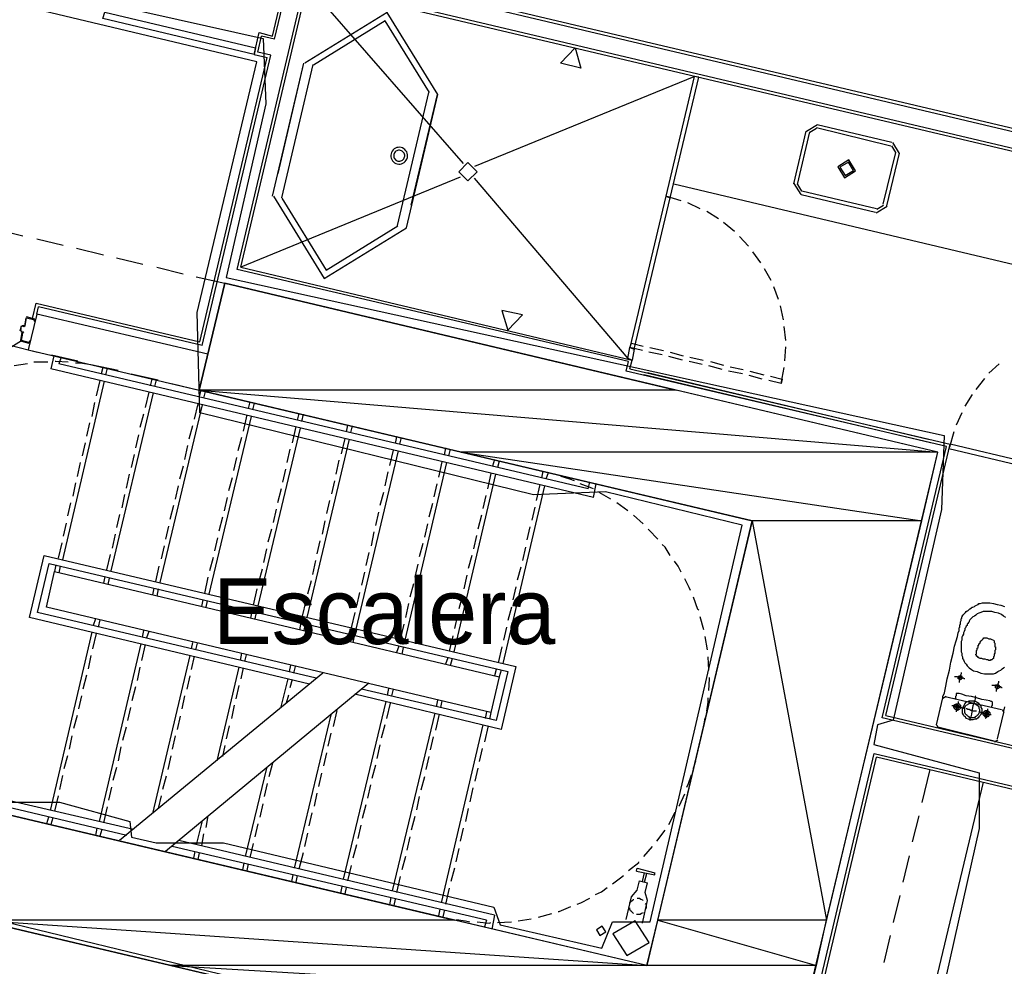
# Model space of a CAD drawing. Header units: feet. Extents: x -79 to 198, y -22 to 181.
# Tile 91 of 256: x 82 to 100, y 47 to 64. Entities that reach past the tile are written whole.
import ezdxf
from ezdxf.enums import TextEntityAlignment as Align

# ---------------------------------------------------------------- set-up
doc = ezdxf.new("R2010")
doc.units = ezdxf.units.FT
for name, color, linetype in [('A-AREA-COMUN', 252, 'CONTINUOUS'), ('A-AREA-UNIDAD', 30, 'CONTINUOUS'), ('A-LINEA', 7, 'CONTINUOUS'), ('A-LINEA-FINA', 9, 'CONTINUOUS'), ('A-MURO-CONCRETO', 8, 'CONTINUOUS'), ('A-NOMBRE-ESPACIO', 2, 'CONTINUOUS')]:
    doc.layers.add(name, color=color, linetype=linetype)

msp = doc.modelspace()

# ---------------------------------------------------------------- linework, layer by layer
at = {"layer": 'A-AREA-COMUN'}
msp.add_lwpolyline([(81.728, 50.08), (82.88, 50.08), (84.16, 49.7244), (84.192, 49.44), (84.64, 49.3333), (85.872, 49.3333), (90.8, 48.16), (90.912, 47.84), (92.768, 47.4133), (92.96, 47.8933), (93.648, 47.8933), (95.328, 55.1289), (92.832, 55.7333), (91.52, 55.68), (85.44, 57.1733), (85.392, 59.0044), (86.48, 63.5733), (75.968, 66.08)], dxfattribs=at)
at = {"layer": 'A-AREA-UNIDAD'}
for points in [[(76.608, 66.24), (86.592, 64), (86.64, 62.8089), (85.92, 59.6444), (99.008, 56.7644), (98.96, 55.4133), (98.08, 51.5733), (97.792, 51.4844), (97.728, 51.1289), (99.648, 50.6133), (99.648, 49.6), (98.368, 43.8756), (105.232, 42.2756), (105.712, 44.2489), (106.912, 44.2844), (118.752, 41.44)], [(119.008, 38.0089), (105.632, 41.1556), (105.36, 41.3689), (105.52, 41.9556), (104.56, 41.9556), (97.952, 43.5556), (97.952, 44.0356), (97.792, 43.2356), (97.568, 43.0756), (90.272, 44.8), (90, 45.0133), (90.16, 45.8844), (81.44, 48), (80.88, 48), (79.84, 43.8044), (78.8, 43.8044), (75.552, 44.5689), (75.44, 44.9244), (74.528, 41.2089), (73.312, 41.2444), (67.872, 42.56), (67.808, 42.24), (65.792, 41.0844), (64.832, 41.0844)]]:
    msp.add_lwpolyline(points, dxfattribs=at)
at = {"layer": 'A-LINEA'}
for p, q in [((86.8, 63.9911), (87.64, 67.4978)), ((86.12, 59.7911), (87.36, 65.0444)), ((104.3333, 61.0311), (87.36, 65.0444)), ((110.2667, 59.9911), (89.12, 64.9911)), ((86.1867, 59.8311), (87.4, 64.9778)), ((87.4, 64.9778), (90.24, 61.7244)), ((104.2667, 60.9911), (87.4, 64.9778)), ((110.2, 59.9511), (89.0533, 64.9511)), ((86.4267, 63.7111), (86.52, 64.1111)), ((86.4933, 63.7511), (86.56, 64.0444)), ((86.8, 63.9911), (86.56, 64.0444)), ((86.7333, 63.6978), (86.4933, 63.7511)), ((85.44, 58.4711), (86.6667, 63.6578)), ((85.48, 58.4044), (86.7333, 63.6978)), ((86.4267, 63.7111), (86.6667, 63.6578)), ((86.76, 61.1244), (87.3333, 63.5511)), ((86.8667, 61.5378), (87.3333, 63.5511)), ((86.9333, 61.0978), (87.5067, 63.5244)), ((90.4533, 61.6711), (94.4533, 63.3111)), ((89.04, 60.5911), (89.6133, 63.0178)), ((96.2667, 61.3511), (96.4933, 62.3111)), ((96.3333, 61.3378), (96.56, 62.2978)), ((96.6984, 62.4266), (96.4978, 62.3028)), ((96.683, 62.3618), (96.5627, 62.2875)), ((96.68, 62.3778), (98.04, 62.0444)), ((96.6933, 62.4311), (98.0533, 62.1111)), ((88.9453, 61.9488), (88.9326, 61.9253)), ((88.9619, 61.9698), (88.9453, 61.9488)), ((88.9819, 61.9875), (88.9619, 61.9698)), ((89.0046, 62.0015), (88.9819, 61.9875)), ((89.0137, 61.9447), (89.0007, 61.9331)), ((89.0295, 62.0114), (89.0046, 62.0015)), ((89.0285, 61.9538), (89.0137, 61.9447)), ((89.0447, 61.9603), (89.0285, 61.9538)), ((89.0557, 62.0168), (89.0295, 62.0114)), ((89.0618, 61.9638), (89.0447, 61.9603)), ((89.0824, 62.0175), (89.0557, 62.0168)), ((89.0792, 61.9643), (89.0618, 61.9638)), ((89.0965, 61.9617), (89.0792, 61.9643)), ((89.1088, 62.0136), (89.0824, 62.0175)), ((89.113, 61.9562), (89.0965, 61.9617)), ((89.1342, 62.0052), (89.1088, 62.0136)), ((89.1284, 61.9479), (89.113, 61.9562)), ((89.142, 61.9371), (89.1284, 61.9479)), ((89.1577, 61.9925), (89.1342, 62.0052)), ((89.1536, 61.9241), (89.142, 61.9371)), ((89.1786, 61.9759), (89.1577, 61.9925)), ((89.1964, 61.9559), (89.1786, 61.9759)), ((89.2104, 61.9331), (89.1964, 61.9559)), ((98.1306, 61.9214), (98.0564, 62.0418)), ((98.1955, 61.9061), (98.0717, 62.1066)), ((88.9242, 61.8999), (88.9203, 61.8735)), ((88.9203, 61.8735), (88.921, 61.8468)), ((88.921, 61.8468), (88.9264, 61.8206)), ((88.9326, 61.9253), (88.9242, 61.8999)), ((88.9264, 61.8206), (88.9363, 61.7957)), ((88.9363, 61.7957), (88.9503, 61.773)), ((88.9503, 61.773), (88.968, 61.753)), ((88.976, 61.8876), (88.9735, 61.8703)), ((88.9735, 61.8703), (88.974, 61.8529)), ((88.974, 61.8529), (88.9775, 61.8358)), ((88.9815, 61.9041), (88.976, 61.8876)), ((88.9775, 61.8358), (88.9839, 61.8196)), ((88.9898, 61.9195), (88.9815, 61.9041)), ((88.9839, 61.8196), (88.9931, 61.8048)), ((89.0007, 61.9331), (88.9898, 61.9195)), ((88.9931, 61.8048), (89.0047, 61.7918)), ((89.0047, 61.7918), (89.0183, 61.7809)), ((89.0183, 61.7809), (89.0336, 61.7727)), ((89.0336, 61.7727), (89.0502, 61.7672)), ((89.0502, 61.7672), (89.0674, 61.7646)), ((89.0674, 61.7646), (89.0849, 61.7651)), ((89.0849, 61.7651), (89.1019, 61.7686)), ((89.1019, 61.7686), (89.1181, 61.775)), ((89.1181, 61.775), (89.133, 61.7842)), ((89.133, 61.7842), (89.146, 61.7958)), ((89.146, 61.7958), (89.1568, 61.8094)), ((89.1627, 61.9093), (89.1536, 61.9241)), ((89.1568, 61.8094), (89.1651, 61.8248)), ((89.1692, 61.893), (89.1627, 61.9093)), ((89.1648, 61.7414), (89.1848, 61.7591)), ((89.1651, 61.8248), (89.1706, 61.8413)), ((89.1727, 61.876), (89.1692, 61.893)), ((89.1706, 61.8413), (89.1732, 61.8585)), ((89.1732, 61.8585), (89.1727, 61.876)), ((89.1848, 61.7591), (89.2014, 61.7801)), ((89.2014, 61.7801), (89.2141, 61.8036)), ((89.2203, 61.9083), (89.2104, 61.9331)), ((89.2141, 61.8036), (89.2225, 61.829)), ((89.2256, 61.8821), (89.2203, 61.9083)), ((89.2225, 61.829), (89.2264, 61.8554)), ((89.2264, 61.8554), (89.2256, 61.8821)), ((98.12, 61.9244), (97.8933, 60.9778)), ((98.1867, 61.9111), (97.96, 60.9511)), ((88.968, 61.753), (88.989, 61.7364)), ((88.989, 61.7364), (89.0125, 61.7237)), ((89.0125, 61.7237), (89.0378, 61.7153)), ((89.0378, 61.7153), (89.0643, 61.7114)), ((89.0643, 61.7114), (89.091, 61.7121)), ((89.091, 61.7121), (89.1172, 61.7175)), ((89.1172, 61.7175), (89.142, 61.7274)), ((89.142, 61.7274), (89.1648, 61.7414)), ((90.1867, 61.4711), (86.1867, 59.8311)), ((90.44, 61.4578), (93.24, 58.1644)), ((94.08, 61.3511), (103.8133, 59.0444)), ((96.2711, 61.3561), (96.395, 61.1556)), ((96.336, 61.3408), (96.4103, 61.2205)), ((94.2133, 61.0444), (93.9333, 61.1244)), ((93.9867, 61.1511), (93.9867, 61.1511)), ((93.9867, 61.1511), (93.9867, 61.1511)), ((97.76, 60.8311), (96.4, 61.1511)), ((97.7733, 60.8978), (96.4133, 61.2178)), ((94.56, 60.8978), (94.3333, 61.0044)), ((97.7683, 60.8223), (97.9689, 60.9461)), ((97.7836, 60.8871), (97.904, 60.9614)), ((94.8933, 60.7111), (94.68, 60.8444)), ((81.7333, 60.5244), (82.2133, 60.4044)), ((95.1867, 60.4844), (94.9867, 60.6444)), ((82.4667, 60.3511), (82.9467, 60.2311)), ((95.44, 60.2178), (95.28, 60.3911)), ((83.1867, 60.1778), (83.68, 60.0578)), ((83.92, 60.0044), (84.4, 59.8844)), ((95.6667, 59.9111), (95.52, 60.1111)), ((84.6533, 59.8311), (85.1333, 59.7111)), ((93.2533, 58.1111), (86.12, 59.7911)), ((86.1867, 59.8311), (93.32, 58.1378)), ((95.8533, 59.5911), (95.7333, 59.8044)), ((85.3733, 59.6578), (85.8933, 59.5378)), ((95.9867, 59.2444), (95.9067, 59.4711)), ((82.3867, 58.8978), (82.4533, 59.1778)), ((82.4533, 59.1778), (85.44, 58.4711)), ((82.4667, 58.9778), (82.4933, 59.1111)), ((85.48, 58.4044), (82.4933, 59.1111)), ((96.08, 58.8711), (96.0267, 59.1244)), ((82.2667, 58.9111), (82.24, 58.7644)), ((82.4267, 58.8844), (82.28, 58.9244)), ((82.28, 58.9111), (82.28, 58.9111)), ((82.2267, 58.7644), (82.2, 58.7644)), ((82.2267, 58.7778), (82.2267, 58.7778)), ((82.2287, 58.7516), (82.2528, 58.7665)), ((82.4267, 58.8711), (82.4267, 58.8711)), ((96.12, 58.4978), (96.0933, 58.7511)), ((82.1733, 58.6711), (82.1733, 58.6711)), ((82.1733, 58.6578), (82.2, 58.6578)), ((82.2261, 58.6332), (82.2113, 58.6572)), ((78.5709, 56.2715), (82.1859, 58.4922)), ((82, 58.4044), (82.48, 58.2844)), ((82.1867, 58.4978), (82.1867, 58.4978)), ((82.1867, 58.4844), (82.32, 58.4444)), ((82.32, 58.4578), (82.32, 58.4578)), ((93.3333, 58.3911), (93.3333, 58.3911)), ((93.64, 58.3644), (93.8933, 58.3111)), ((96.1067, 58.1244), (96.12, 58.3778)), ((82.7733, 58.2178), (82.72, 57.9778)), ((82.7333, 58.2311), (83.2133, 58.1244)), ((82.9067, 58.1911), (82.8667, 58.0711)), ((93.32, 58.3111), (93.32, 58.3111)), ((93.32, 58.3111), (93.32, 58.3111)), ((93.8667, 58.2311), (93.6267, 58.2844)), ((94.24, 58.1378), (93.9867, 58.2044)), ((94.0133, 58.2844), (94.2533, 58.2178)), ((94.3733, 58.1911), (94.6133, 58.1378)), ((82.2933, 58.0711), (82.0533, 58.0311)), ((82.6667, 58.0978), (82.4133, 58.0978)), ((92.52, 55.7911), (82.8667, 58.0711)), ((83.4533, 58.0578), (83.9467, 57.9511)), ((83.6667, 58.0044), (83.5333, 58.0311)), ((83.6667, 58.0044), (83.64, 57.8844)), ((83.7467, 57.9911), (83.72, 57.8711)), ((93.2133, 57.9378), (93.2533, 58.1111)), ((93.28, 57.9778), (93.32, 58.1378)), ((94.6, 58.0578), (94.36, 58.1111)), ((94.96, 57.9644), (94.72, 58.0311)), ((94.7467, 58.1111), (94.9867, 58.0444)), ((95.1067, 58.0178), (95.3467, 57.9644)), ((100.0133, 58.0711), (99.8267, 57.8978)), ((100.0133, 58.0711), (99.8267, 57.8978)), ((92.6133, 55.6311), (82.72, 57.9778)), ((84.1867, 57.8844), (84.68, 57.7778)), ((99.0533, 56.5644), (93.2133, 57.9378)), ((93.28, 57.9778), (99.12, 56.6044)), ((98.76, 56.6311), (93.5333, 57.8711)), ((93.6, 57.9111), (98.72, 56.6978)), ((95.3333, 57.8844), (95.08, 57.9378)), ((95.6933, 57.7911), (95.4533, 57.8578)), ((95.4667, 57.9378), (95.72, 57.8711)), ((83.6933, 57.7511), (82.9333, 54.4978)), ((83.6133, 57.7644), (83.5467, 57.4844)), ((84.56, 57.7911), (84.5333, 57.6711)), ((84.64, 57.7778), (84.6133, 57.6578)), ((84.92, 57.7111), (85.4267, 57.5911)), ((96.04, 57.7111), (95.8133, 57.7644)), ((99.7467, 57.8044), (99.5867, 57.6044)), ((99.7467, 57.8044), (99.5867, 57.6044)), ((84.5867, 57.5378), (83.8133, 54.2978)), ((84.5067, 57.5511), (84.44, 57.2711)), ((85.4533, 57.5911), (85.4267, 57.4711)), ((85.5333, 57.5644), (85.5067, 57.4444)), ((99.52, 57.5111), (99.3867, 57.2978)), ((99.52, 57.5111), (99.3867, 57.2978)), ((83.52, 57.3644), (83.4667, 57.1111)), ((85.48, 57.3244), (84.7067, 54.0844)), ((85.4, 57.3378), (85.3333, 57.0578)), ((86.3467, 57.3778), (86.32, 57.2578)), ((86.4267, 57.3511), (86.4, 57.2311)), ((84.4133, 57.1511), (84.3467, 56.9111)), ((86.3733, 57.1111), (85.6, 53.8711)), ((86.2933, 57.1378), (86.2267, 56.8444)), ((87.24, 57.1644), (87.2133, 57.0444)), ((87.32, 57.1511), (87.2933, 57.0178)), ((99.3333, 57.1778), (99.2267, 56.9511)), ((99.3333, 57.1778), (99.2267, 56.9511)), ((83.4267, 56.9911), (83.3733, 56.7511)), ((85.3067, 56.9378), (85.24, 56.6978)), ((87.1867, 56.9244), (87.12, 56.6311)), ((88.1333, 56.9511), (88.1067, 56.8311)), ((88.2133, 56.9378), (88.1867, 56.8178)), ((84.32, 56.7778), (84.2667, 56.5378)), ((87.2667, 56.8978), (86.4933, 53.6578)), ((89.0267, 56.7378), (89, 56.6178)), ((99.1867, 56.8311), (99.1067, 56.5511)), ((99.1867, 56.8311), (99.1067, 56.5511)), ((83.3467, 56.6311), (83.2933, 56.3911)), ((85.2133, 56.5778), (85.16, 56.3244)), ((86.2, 56.7244), (86.1333, 56.4844)), ((88.16, 56.6978), (87.3867, 53.4444)), ((88.08, 56.7111), (88.0133, 56.4311)), ((89.1067, 56.7244), (89.08, 56.6044)), ((97.88, 51.6178), (99.0533, 56.5644)), ((97.9467, 51.6578), (99.12, 56.6044)), ((84.24, 56.4178), (84.1867, 56.1778)), ((87.08, 56.5111), (87.0267, 56.2711)), ((89.0533, 56.4844), (88.28, 53.2311)), ((88.96, 56.4978), (88.8933, 56.2178)), ((89.92, 56.5378), (89.8933, 56.4044)), ((90, 56.5111), (89.9733, 56.3911)), ((83.2533, 56.2711), (83.2, 56.0178)), ((85.1333, 56.2044), (85.0667, 55.9644)), ((86.1067, 56.3644), (86.0533, 56.1244)), ((87.9733, 56.3111), (87.92, 56.0578)), ((89.9333, 56.2711), (89.1733, 53.0311)), ((89.8533, 56.2844), (89.7867, 56.0044)), ((90.8133, 56.3244), (90.7733, 56.2044)), ((90.8933, 56.2978), (90.8667, 56.1778)), ((84.1467, 56.0578), (84.0933, 55.8044)), ((87, 56.1511), (86.9467, 55.9111)), ((88.8667, 56.0978), (88.8133, 55.8444)), ((90.8267, 56.0578), (90.0667, 52.8178)), ((90.7467, 56.0711), (90.68, 55.7911)), ((91.6933, 56.1111), (91.6667, 55.9911)), ((91.7867, 56.0844), (91.7467, 55.9644)), ((91.9067, 56.0578), (91.7867, 56.0844)), ((83.1733, 55.8978), (83.12, 55.6578)), ((85.04, 55.8444), (84.9867, 55.6044)), ((86.0267, 55.9911), (85.96, 55.7511)), ((87.8933, 55.9378), (87.84, 55.6978)), ((89.76, 55.8844), (89.7067, 55.6444)), ((91.72, 55.8444), (90.96, 52.6044)), ((91.64, 55.8711), (91.5733, 55.5778)), ((92.52, 55.7911), (92.5467, 55.9111)), ((92.6133, 55.6311), (92.6667, 55.8844)), ((84.0667, 55.6844), (84.0133, 55.4444)), ((86.92, 55.7911), (86.8533, 55.5378)), ((88.7867, 55.7244), (88.72, 55.4844)), ((90.6533, 55.6711), (90.6, 55.4311)), ((92.9333, 55.6044), (92.72, 55.7244)), ((83.08, 55.5378), (83.0267, 55.2978)), ((84.96, 55.4844), (84.8933, 55.2311)), ((85.9333, 55.6311), (85.88, 55.3911)), ((87.8, 55.5778), (87.7467, 55.3378)), ((89.68, 55.5244), (89.6133, 55.2711)), ((93.24, 55.3911), (93.04, 55.5378)), ((83.9733, 55.3244), (83.92, 55.0844)), ((86.8267, 55.4178), (86.7733, 55.1778)), ((88.6933, 55.3644), (88.64, 55.1244)), ((90.5733, 55.3111), (90.5067, 55.0578)), ((91.5467, 55.4578), (91.4933, 55.2178)), ((93.52, 55.1511), (93.3467, 55.3111)), ((83, 55.1644), (82.9467, 54.9244)), ((85.8533, 55.2711), (85.7867, 55.0178)), ((87.72, 55.2044), (87.6667, 54.9644)), ((89.5867, 55.1511), (89.5333, 54.9111)), ((83.8933, 54.9644), (83.84, 54.7111)), ((84.8667, 55.1111), (84.8133, 54.8711)), ((86.7467, 55.0578), (86.68, 54.8178)), ((88.6133, 55.0044), (88.56, 54.7511)), ((90.48, 54.9378), (90.4267, 54.6978)), ((91.4533, 55.0978), (91.4, 54.8578)), ((82.92, 54.8044), (82.8533, 54.5244)), ((85.76, 54.8978), (85.7067, 54.6578)), ((87.6267, 54.8444), (87.5733, 54.6044)), ((89.5067, 54.7911), (89.44, 54.5511)), ((83.8, 54.5911), (83.7333, 54.3111)), ((84.7867, 54.7511), (84.7333, 54.5111)), ((86.6533, 54.6978), (86.6, 54.4444)), ((88.52, 54.6311), (88.4667, 54.3911)), ((90.4, 54.5778), (90.3333, 54.3378)), ((91.3733, 54.7244), (91.32, 54.4844)), ((82.8133, 54.4044), (82.7867, 54.2844)), ((85.68, 54.5378), (85.6133, 54.2978)), ((87.5467, 54.4844), (87.4933, 54.2311)), ((89.4133, 54.4178), (89.36, 54.1778)), ((82.8933, 54.3778), (82.8667, 54.2578)), ((84.6933, 54.3778), (84.6267, 54.0978)), ((86.5733, 54.3244), (86.5067, 54.0844)), ((88.44, 54.2711), (88.3867, 54.0311)), ((90.3067, 54.2178), (90.2533, 53.9644)), ((91.2933, 54.3644), (91.2267, 54.1244)), ((83.7067, 54.1911), (83.68, 54.0711)), ((83.7867, 54.1644), (83.76, 54.0444)), ((85.5867, 54.1778), (85.52, 53.8844)), ((87.4667, 54.1111), (87.4, 53.8711)), ((89.3333, 54.0578), (89.2667, 53.8178)), ((84.6, 53.9778), (84.5733, 53.8578)), ((84.68, 53.9644), (84.6533, 53.8311)), ((86.48, 53.9644), (86.4133, 53.6711)), ((88.3467, 53.8978), (88.2933, 53.6578)), ((91.2, 54.0044), (91.1467, 53.7644)), ((85.4933, 53.7644), (85.4667, 53.6444)), ((85.5733, 53.7511), (85.5467, 53.6311)), ((87.3733, 53.7511), (87.3067, 53.4711)), ((89.24, 53.6978), (89.1867, 53.4444)), ((90.2267, 53.8444), (90.16, 53.6044)), ((86.3867, 53.5511), (86.36, 53.4311)), ((86.4667, 53.5378), (86.44, 53.4178)), ((88.2667, 53.5378), (88.2, 53.2578)), ((91.12, 53.6311), (91.0533, 53.3911)), ((83.5333, 53.4178), (83.4933, 53.2978)), ((83.6133, 53.4044), (83.5867, 53.2711)), ((87.28, 53.3511), (87.2533, 53.2178)), ((87.36, 53.3244), (87.3333, 53.2044)), ((89.16, 53.3244), (89.0933, 53.0444)), ((90.1333, 53.4844), (90.08, 53.2444)), ((94.6267, 53.2178), (94.56, 53.4578)), ((83.4667, 53.1778), (82.7067, 49.9244)), ((83.5467, 53.1511), (83.48, 52.8711)), ((84.4133, 53.2044), (84.3867, 53.0844)), ((84.5067, 53.1911), (84.4667, 53.0711)), ((91.0267, 53.2711), (90.9733, 53.0311)), ((84.36, 52.9644), (83.6, 49.7244)), ((85.3067, 52.9911), (85.28, 52.8711)), ((85.3867, 52.9778), (85.36, 52.8578)), ((88.1733, 53.1378), (88.1467, 53.0178)), ((88.2533, 53.1111), (88.2267, 52.9911)), ((90.0533, 53.1111), (89.9867, 52.8311)), ((94.6933, 52.8578), (94.6533, 53.0978)), ((84.44, 52.9511), (84.3733, 52.6578)), ((86.2, 52.7911), (86.1733, 52.6578)), ((89.0667, 52.9244), (89.0267, 52.8044)), ((89.1467, 52.8978), (89.12, 52.7778)), ((90.9467, 52.9111), (90.88, 52.6178)), ((83.4533, 52.7511), (83.4, 52.5111)), ((85.2533, 52.7511), (84.5733, 49.8711)), ((85.3333, 52.7378), (85.28, 52.4978)), ((86.28, 52.7644), (86.2533, 52.6444)), ((89.96, 52.7111), (89.92, 52.5911)), ((90.04, 52.6978), (90, 52.5644)), ((94.72, 52.4844), (94.7067, 52.7244)), ((87.68, 52.4311), (83.9733, 49.3778)), ((84.3467, 52.5378), (84.2933, 52.2978)), ((86.1467, 52.5378), (85.7467, 50.8311)), ((86.2267, 52.5244), (86.1867, 52.3244)), ((87.0933, 52.5778), (87.0667, 52.4578)), ((87.1733, 52.5511), (87.1467, 52.4311)), ((90.84, 52.4978), (90.8133, 52.3778)), ((90.9333, 52.4844), (90.8933, 52.3644)), ((83.3733, 52.3911), (83.3067, 52.1378)), ((88.52, 52.2444), (84.8133, 49.1778)), ((85.2533, 52.3778), (85.2, 52.1378)), ((87.04, 52.3244), (86.9067, 51.7911)), ((87.12, 52.3111), (87.08, 52.1644)), ((84.2667, 52.1778), (84.2, 51.9244)), ((86.1467, 52.2044), (86.0933, 51.9644)), ((88.88, 52.1511), (88.8533, 52.0311)), ((88.96, 52.1378), (88.9333, 52.0178)), ((83.28, 52.0178), (83.2267, 51.7778)), ((85.16, 52.0178), (85.1067, 51.7778)), ((87.0533, 52.0311), (87.0133, 51.8844)), ((88.8267, 51.9111), (88.0533, 48.6711)), ((88.9067, 51.8844), (88.84, 51.6044)), ((89.7733, 51.9378), (89.7467, 51.8178)), ((89.8533, 51.9244), (89.8267, 51.8044)), ((98.8667, 51.4844), (98.9867, 51.9778)), ((99.0441, 52.0032), (98.9879, 51.9685)), ((99.0267, 52.0044), (100.0533, 51.7644)), ((84.1733, 51.8044), (84.12, 51.5644)), ((86.0667, 51.8444), (86.0133, 51.6044)), ((87.9333, 51.7511), (87.8667, 51.4578)), ((90.6667, 51.7244), (90.64, 51.6044)), ((90.7467, 51.7111), (90.72, 51.5911)), ((100.0933, 51.7111), (99.9733, 51.2311)), ((100.1054, 51.707), (100.0707, 51.7632)), ((83.2, 51.6578), (83.1333, 51.4178)), ((85.08, 51.6444), (85.0267, 51.4044)), ((87.8267, 51.6711), (87.16, 48.8711)), ((89.72, 51.6978), (88.9467, 48.4578)), ((89.8, 51.6844), (89.7333, 51.3911)), ((94.6267, 51.4711), (94.6533, 51.6178)), ((101.88, 50.6711), (97.88, 51.6178)), ((97.9467, 51.6578), (101.84, 50.7378)), ((84.0933, 51.4444), (84.0267, 51.2044)), ((85.9733, 51.4711), (85.92, 51.2311)), ((88.8133, 51.4844), (88.7467, 51.2444)), ((90.6, 51.4844), (89.84, 48.2444)), ((90.6933, 51.4711), (90.6267, 51.1778)), ((98.8679, 51.4885), (98.9026, 51.4324)), ((99.92, 51.1911), (98.8933, 51.4444)), ((83.1067, 51.2844), (83.0533, 51.0444)), ((84.9867, 51.2844), (84.9333, 51.0444)), ((87.8267, 51.3378), (87.7733, 51.0978)), ((89.6933, 51.2711), (89.64, 51.0311)), ((99.9293, 51.179), (99.9854, 51.2137)), ((84, 51.0844), (83.9467, 50.8311)), ((85.8933, 51.1111), (85.8533, 50.9111)), ((88.72, 51.1244), (88.6667, 50.8711)), ((90.5867, 51.0578), (90.5333, 50.8178)), ((83.0267, 50.9244), (82.96, 50.6844)), ((84.9067, 50.9244), (84.8533, 50.6711)), ((87.7467, 50.9778), (87.6933, 50.7378)), ((89.6133, 50.9111), (89.56, 50.6711)), ((94.44, 50.6978), (94.48, 50.8311)), ((96.68, 46.5111), (97.7333, 50.9644)), ((96.7467, 46.5378), (97.7733, 50.8978)), ((97.7333, 50.9644), (102.0267, 49.9511)), ((102.0533, 49.8844), (97.7733, 50.8978)), ((83.92, 50.7111), (83.8533, 50.4711)), ((86.6533, 50.6978), (86.2667, 49.0844)), ((86.76, 50.7911), (86.6933, 50.5378)), ((88.64, 50.7511), (88.5733, 50.5111)), ((90.5067, 50.6978), (90.4533, 50.4578)), ((98.7467, 50.6711), (98.6, 50.0711)), ((82.9333, 50.5644), (82.88, 50.3111)), ((84.8267, 50.5511), (84.76, 50.3111)), ((87.6533, 50.6044), (87.6, 50.3644)), ((89.5333, 50.5378), (89.4667, 50.2978)), ((83.8267, 50.3511), (83.7733, 50.1111)), ((86.6667, 50.4178), (86.6133, 50.1778)), ((88.5467, 50.3911), (88.4933, 50.1511)), ((90.4133, 50.3378), (90.36, 50.0844)), ((99.72, 50.4444), (98.68, 46.0844)), ((84.2267, 49.5778), (81.8133, 50.1378)), ((82.8533, 50.1911), (82.7867, 49.9111)), ((84.7333, 50.1911), (84.68, 49.9644)), ((87.5733, 50.2444), (87.52, 50.0044)), ((89.44, 50.1778), (89.3867, 49.9378)), ((84.1067, 49.4711), (81.9067, 49.9911)), ((83.7467, 49.9911), (83.68, 49.6978)), ((86.5867, 50.0444), (86.5333, 49.8044)), ((88.4667, 50.0311), (88.4, 49.7778)), ((90.3333, 49.9644), (90.28, 49.7244)), ((82.68, 49.8044), (82.64, 49.6844)), ((82.76, 49.7911), (82.72, 49.6711)), ((85.48, 49.7378), (85.3733, 49.2978)), ((85.5867, 49.8311), (85.5467, 49.6178)), ((87.48, 49.8844), (87.4267, 49.6444)), ((89.36, 49.8178), (89.2933, 49.5644)), ((93.9867, 49.6711), (94.1067, 49.8978)), ((98.5467, 49.8311), (98.4267, 49.3511)), ((83.56, 49.6044), (83.5333, 49.4711)), ((83.6533, 49.5778), (83.6133, 49.4578)), ((86.4933, 49.6844), (86.44, 49.4444)), ((88.3733, 49.6578), (88.32, 49.4178)), ((90.24, 49.6044), (90.1867, 49.3644)), ((93.7733, 49.3644), (93.92, 49.5644)), ((90.8133, 48.0178), (85.0533, 49.3778)), ((85.5067, 49.4978), (85.4667, 49.2844)), ((87.4, 49.5111), (87.3467, 49.2711)), ((89.2667, 49.4444), (89.2133, 49.2044)), ((90.6667, 47.9244), (84.9333, 49.2711)), ((86.4133, 49.3244), (86.3467, 49.0711)), ((88.2933, 49.2978), (88.2267, 49.0578)), ((90.16, 49.2311), (90.1067, 48.9911)), ((93.5333, 49.0844), (93.6933, 49.2711)), ((85.3467, 49.1778), (85.32, 49.0578)), ((85.4267, 49.1511), (85.4, 49.0311)), ((87.32, 49.1511), (87.24, 48.8578)), ((89.1867, 49.0844), (89.12, 48.8444)), ((98.3733, 49.0978), (98.2533, 48.6178)), ((86.24, 48.9644), (86.2133, 48.8444)), ((86.32, 48.9511), (86.2933, 48.8311)), ((88.2, 48.9244), (88.1333, 48.6444)), ((90.08, 48.8711), (90.0133, 48.6311)), ((87.1333, 48.7511), (87.1067, 48.6311)), ((87.2133, 48.7378), (87.1867, 48.6178)), ((89.0933, 48.7244), (89.0267, 48.4311)), ((93.5067, 48.6311), (93.5467, 48.7911)), ((93.5467, 48.6178), (93.5867, 48.7778)), ((88.0267, 48.5378), (88, 48.4178)), ((88.1067, 48.5244), (88.08, 48.4044)), ((89.9867, 48.5111), (89.92, 48.2178)), ((93.4533, 48.6444), (93.6, 48.6044)), ((93.56, 48.4311), (93.6, 48.6044)), ((88.92, 48.3378), (88.8933, 48.2044)), ((89, 48.3111), (88.9733, 48.1911)), ((93.2133, 47.9378), (93.3067, 48.3511)), ((98.2, 48.3778), (98.08, 47.8844)), ((89.8133, 48.1244), (89.7867, 48.0044)), ((89.8933, 48.0978), (89.8667, 47.9778)), ((89.8667, 47.9778), (90, 47.9511)), ((90.8133, 48.0178), (90.76, 47.7644)), ((91.24, 47.9111), (91.48, 47.9511)), ((91.6133, 47.9778), (91.8533, 48.0444)), ((90.6667, 47.9244), (90.6267, 47.8044)), ((90.8667, 47.8844), (91.12, 47.8978)), ((98.0267, 47.6444), (97.9067, 47.1511))]:
    msp.add_line(p, q, dxfattribs=at)
for points in [[(86.52, 64.1111), (86.76, 64.0444), (87.5733, 67.4578)], [(86.4267, 63.7111), (83.6667, 64.3644), (83.7067, 64.4844), (86.4533, 63.8311), (86.4267, 63.7111)], [(89.7798, 62.9774), (88.8537, 64.4776), (87.3535, 63.5515)], [(89.6241, 63.0143), (88.8168, 64.3219), (87.5092, 63.5146)], [(94.4533, 63.3111), (93.9333, 61.1244), (94.0133, 61.0978), (94.5333, 63.2978), (94.4533, 63.3111)], [(94.48, 63.2578), (94.48, 63.2578), (94.48, 63.2578)], [(89.2933, 60.9644), (89.7733, 62.9778), (89.2, 60.5511)], [(97.0711, 61.6628), (97.195, 61.4623), (97.3955, 61.5861), (97.2717, 61.7866), (97.0711, 61.6628)], [(90.4933, 61.5711), (90.3267, 61.7378), (90.16, 61.5711), (90.3267, 61.4044), (90.4933, 61.5711)], [(97.1101, 61.6536), (97.2042, 61.5012), (97.3566, 61.5953), (97.2625, 61.7477), (97.1101, 61.6536)], [(86.7802, 61.1248), (87.7063, 59.6246), (89.2065, 60.5508)], [(86.9359, 61.088), (87.7432, 59.7803), (89.0508, 60.5876)], [(93.36, 58.3378), (94.0133, 61.0978), (93.9333, 61.1244), (93.28, 58.3644), (93.36, 58.3378)], [(93.9733, 61.0711), (93.9733, 61.0711), (93.9733, 61.0711)], [(81.4, 47.9244), (90.2133, 45.8444), (89.9867, 44.8711), (97.7733, 43.0311), (98.4533, 45.9511), (96.5067, 46.4044), (98.8933, 56.4578), (85.8933, 59.5378), (85.4267, 57.5911), (95.5067, 55.2044), (93.5867, 47.0978), (81.8533, 49.8711), (81.4, 47.9244)], [(82.2533, 58.7644), (82.28, 58.9111), (82.4267, 58.8711), (82.4133, 58.8578), (82.4267, 58.8444), (82.4267, 58.8711)], [(85.5867, 58.2444), (82.4667, 58.9778), (82.3067, 58.3244), (85.4267, 57.5911)], [(82.16, 58.6711), (82.1867, 58.7644), (82.1867, 58.7644)], [(82.2, 58.6578), (82.1733, 58.6711), (82.1867, 58.7644), (82.2267, 58.7511)], [(82.1733, 58.4978), (82.2, 58.6444), (82.2, 58.6444)], [(82.3333, 58.4578), (82.3467, 58.4844), (82.3333, 58.4844), (82.32, 58.4578), (82.1867, 58.4978), (82.2133, 58.6311)], [(93.24, 58.1644), (93.28, 58.3644), (93.36, 58.3378), (93.32, 58.1378), (93.24, 58.1644)], [(93.5067, 58.3111), (93.28, 58.3644), (93.3067, 58.4444), (93.52, 58.3911)], [(83.04, 58.0978), (82.8133, 58.1111), (82.8, 58.1111)], [(83.4133, 58.0578), (83.2533, 58.0844), (83.1733, 58.0844)], [(95.84, 57.8444), (96.0533, 57.7911), (96.04, 57.7111), (96.0933, 58.0044)], [(101.88, 55.9511), (99.12, 56.6044), (99.0933, 56.5244), (101.8533, 55.8711), (101.88, 55.9511)], [(101.88, 55.9511), (99.12, 56.6044), (99.0933, 56.5244), (101.8533, 55.8711), (101.88, 55.9511)], [(99.1467, 56.5511), (99.1467, 56.5511), (99.1467, 56.5511)], [(99.1467, 56.5511), (99.1467, 56.5511), (99.1467, 56.5511)], [(92.2667, 55.9378), (92.1867, 55.9644), (92.0267, 56.0178)], [(92.6133, 55.7911), (92.5867, 55.8044), (92.3733, 55.8844)], [(93.7867, 54.8711), (93.6267, 55.0444), (93.6133, 55.0578)], [(94.0133, 54.5778), (93.92, 54.7244), (93.8667, 54.7778)], [(87.44, 52.2311), (82.3333, 53.4444), (82.6, 54.5778), (91.2, 52.5511), (90.9333, 51.4044), (88.2667, 52.0444)], [(87.56, 52.3378), (82.48, 53.5378), (82.6933, 54.4311), (91.0533, 52.4578), (90.84, 51.5644), (88.3867, 52.1378)], [(94.2133, 54.2711), (94.16, 54.3778), (94.0933, 54.4711)], [(90.8933, 52.3644), (90.7467, 51.7111), (82.64, 53.6311), (82.7867, 54.2844), (90.8933, 52.3644)], [(94.3867, 53.9378), (94.36, 53.9911), (94.28, 54.1511)], [(94.5333, 53.5778), (94.52, 53.5911), (94.44, 53.8178)], [(98.9867, 51.9778), (98.9867, 52.0044), (99.0133, 52.0711), (99.04, 52.1911), (99.0667, 52.3244), (99.1067, 52.4844), (99.1333, 52.6311), (99.1733, 52.7911), (99.2, 52.9244), (99.2267, 53.0178), (99.2533, 53.0978), (99.2667, 53.1644), (99.28, 53.2044), (99.28, 53.2311), (99.28, 53.2578), (99.2933, 53.2711), (99.2933, 53.2844), (99.2933, 53.2978), (99.2933, 53.3111), (99.3067, 53.3244), (99.3067, 53.3378), (99.3067, 53.3511), (99.3067, 53.3644), (99.32, 53.3911), (99.32, 53.4044), (99.32, 53.4178), (99.3333, 53.4311), (99.3333, 53.4444), (99.3333, 53.4578), (99.3467, 53.4711), (99.3467, 53.4844), (99.36, 53.4978), (99.3733, 53.5111), (99.3867, 53.5244), (99.4, 53.5378), (99.4133, 53.5511), (99.4267, 53.5644), (99.44, 53.5644), (99.4533, 53.5778), (99.4667, 53.5911), (99.48, 53.6044), (99.5067, 53.6178), (99.52, 53.6311), (99.5333, 53.6311), (99.56, 53.6444), (99.5733, 53.6578), (99.6, 53.6711), (99.6267, 53.6844), (99.64, 53.6978), (99.6667, 53.6978), (99.7067, 53.7111), (99.7467, 53.7111), (99.7867, 53.7111), (99.84, 53.7111), (99.9067, 53.6978), (99.9733, 53.6844), (100.04, 53.6711), (100.1067, 53.6444)], [(100.1333, 53.4444), (100.0933, 53.4711), (100.0533, 53.4978), (100, 53.5244), (99.9333, 53.5378), (99.88, 53.5511), (99.8133, 53.5511), (99.76, 53.5511), (99.72, 53.5511), (99.68, 53.5378), (99.64, 53.5244), (99.6133, 53.5111), (99.5867, 53.4844), (99.56, 53.4711), (99.5333, 53.4578), (99.52, 53.4444), (99.5067, 53.4311), (99.4933, 53.4178), (99.48, 53.4044), (99.4667, 53.3778), (99.4667, 53.3644), (99.4533, 53.3511), (99.44, 53.3378), (99.4267, 53.3244), (99.4267, 53.2978), (99.4133, 53.2844), (99.4, 53.2578), (99.3867, 53.2444), (99.3867, 53.2178), (99.3733, 53.1911), (99.36, 53.1644), (99.36, 53.1378), (99.3467, 53.1111), (99.3333, 53.0844), (99.3333, 53.0578), (99.3333, 53.0311), (99.32, 53.0044), (99.32, 52.9778), (99.32, 52.9644), (99.32, 52.9378), (99.32, 52.9111), (99.32, 52.8978), (99.32, 52.8711), (99.32, 52.8578), (99.32, 52.8311), (99.32, 52.8178), (99.3333, 52.7911), (99.3333, 52.7644), (99.3333, 52.7511), (99.3467, 52.7244), (99.3467, 52.6978), (99.36, 52.6711), (99.3733, 52.6444), (99.3867, 52.6178), (99.4133, 52.5911), (99.4267, 52.5644), (99.4667, 52.5244), (99.5067, 52.4978), (99.5467, 52.4711), (99.6133, 52.4578), (99.68, 52.4311)], [(99.64, 52.7111), (99.6267, 52.7111), (99.6267, 52.7244), (99.6133, 52.7244), (99.6133, 52.7378), (99.6, 52.7378), (99.6, 52.7511), (99.5867, 52.7644), (99.5867, 52.7778), (99.6, 52.7778), (99.6, 52.7911), (99.6, 52.8044), (99.6, 52.8178), (99.6, 52.8311), (99.6, 52.8444), (99.6133, 52.8578), (99.6133, 52.8711), (99.6133, 52.8844), (99.6267, 52.8978), (99.6267, 52.9111), (99.6267, 52.9244), (99.6267, 52.9378), (99.64, 52.9378), (99.64, 52.9511), (99.64, 52.9644), (99.6533, 52.9644), (99.6533, 52.9778), (99.6667, 52.9778), (99.6667, 52.9911), (99.6667, 53.0044), (99.68, 53.0044), (99.68, 53.0178), (99.6933, 53.0311), (99.7067, 53.0444), (99.72, 53.0578), (99.7333, 53.0711), (99.76, 53.0711), (99.7867, 53.0711), (99.8267, 53.0578), (99.8533, 53.0578), (99.88, 53.0444), (99.9067, 53.0311), (99.92, 53.0178), (99.92, 52.9911), (99.9333, 52.9778), (99.9333, 52.9644), (99.9333, 52.9511), (99.9333, 52.9378), (99.9333, 52.9244), (99.9333, 52.9111), (99.9467, 52.9111), (99.9467, 52.8978), (99.9467, 52.8844), (99.9467, 52.8711), (99.9467, 52.8578), (99.9333, 52.8444), (99.9333, 52.8311), (99.9333, 52.8178), (99.9333, 52.7911), (99.92, 52.7778), (99.92, 52.7644), (99.92, 52.7511), (99.92, 52.7378), (99.9067, 52.7244), (99.9067, 52.7111), (99.9067, 52.6978), (99.8933, 52.6844), (99.88, 52.6711), (99.8667, 52.6711), (99.8533, 52.6711), (99.8533, 52.6578), (99.84, 52.6578), (99.8267, 52.6578), (99.8133, 52.6711), (99.7867, 52.6711), (99.76, 52.6844), (99.72, 52.6844), (99.6933, 52.6978), (99.6667, 52.6978), (99.64, 52.7111)], [(99.32, 52.4444), (99.32, 52.4311), (99.32, 52.4178), (99.3067, 52.3911), (99.3067, 52.3644), (99.2933, 52.3378), (99.2933, 52.3111), (99.28, 52.2844), (99.28, 52.2711), (99.28, 52.2578)], [(99.68, 52.4311), (99.7467, 52.4178), (99.8133, 52.4178), (99.8667, 52.4178), (99.9067, 52.4178), (99.9467, 52.4311), (99.9867, 52.4578), (100.0133, 52.4711), (100.04, 52.4844), (100.0667, 52.5111), (100.0933, 52.5244), (100.1067, 52.5378)], [(94.72, 52.1111), (94.7333, 52.3244), (94.7333, 52.3511)], [(99.3867, 52.3244), (99.3733, 52.3244), (99.36, 52.3378), (99.3333, 52.3378), (99.3067, 52.3511), (99.28, 52.3511), (99.2533, 52.3644), (99.2267, 52.3644), (99.2133, 52.3644), (99.2, 52.3644)], [(99.3067, 52.3778), (99.32, 52.3778), (99.3333, 52.3644), (99.3333, 52.3511), (99.3333, 52.3378), (99.3333, 52.3244), (99.32, 52.3244), (99.32, 52.3111), (99.3067, 52.3111), (99.2933, 52.3111), (99.28, 52.3111), (99.28, 52.3244), (99.2667, 52.3244), (99.2667, 52.3378), (99.2667, 52.3511), (99.2667, 52.3644), (99.28, 52.3778), (99.2933, 52.3778), (99.3067, 52.3778)], [(100, 52.2844), (100, 52.2711), (100, 52.2578), (99.9867, 52.2311), (99.9867, 52.2044), (99.9733, 52.1778), (99.9733, 52.1511), (99.96, 52.1244), (99.96, 52.1111), (99.96, 52.0978)], [(100.0667, 52.1644), (100.0533, 52.1644), (100.04, 52.1778), (100.0133, 52.1778), (99.9867, 52.1911), (99.96, 52.1911), (99.9333, 52.2044), (99.9067, 52.2044), (99.8933, 52.2044), (99.88, 52.2044)], [(99.9867, 52.2178), (100, 52.2178), (100.0133, 52.2044), (100.0133, 52.1911), (100.0133, 52.1778), (100.0133, 52.1644), (100, 52.1644), (100, 52.1511), (99.9867, 52.1511), (99.9733, 52.1511), (99.96, 52.1511), (99.96, 52.1644), (99.9467, 52.1644), (99.9467, 52.1778), (99.9467, 52.1911), (99.9467, 52.2044), (99.9467, 52.2178), (99.96, 52.2178), (99.9733, 52.2178), (99.9867, 52.2178)], [(94.68, 51.7378), (94.7067, 51.8978), (94.7067, 51.9778)], [(99.88, 51.8044), (99.88, 51.8178), (99.88, 51.8311), (99.8933, 51.8444), (99.8933, 51.8578), (99.8933, 51.8711), (99.8933, 51.8844), (99.8933, 51.8978), (99.88, 51.9111), (99.8667, 51.9111), (99.84, 51.9244), (99.7733, 51.9378), (99.6933, 51.9511), (99.6, 51.9778), (99.5067, 52.0044), (99.4133, 52.0178), (99.3333, 52.0444), (99.28, 52.0578), (99.2533, 52.0578), (99.24, 52.0578), (99.2267, 52.0578), (99.2267, 52.0444), (99.2267, 52.0311), (99.2267, 52.0178), (99.2133, 52.0044), (99.2133, 51.9911), (99.2133, 51.9778), (99.2133, 51.9644), (99.2, 51.9644)], [(99.2667, 51.9111), (99.2667, 51.8978), (99.2667, 51.8844), (99.2533, 51.8578), (99.2533, 51.8311), (99.24, 51.8044), (99.24, 51.7778), (99.2267, 51.7511), (99.2267, 51.7378), (99.2267, 51.7244)], [(99.56, 51.9244), (99.5867, 51.9111), (99.6133, 51.8978), (99.64, 51.8844), (99.6533, 51.8578), (99.68, 51.8311), (99.68, 51.8044), (99.6933, 51.7778), (99.6933, 51.7378), (99.6933, 51.7111), (99.68, 51.6844), (99.6667, 51.6578), (99.64, 51.6311), (99.6267, 51.6178), (99.6, 51.5911), (99.5733, 51.5911), (99.5333, 51.5778), (99.5067, 51.5778), (99.48, 51.5778), (99.4533, 51.5911), (99.4133, 51.6044), (99.4, 51.6311), (99.3733, 51.6444), (99.36, 51.6711), (99.3467, 51.6978), (99.3467, 51.7244), (99.3467, 51.7644), (99.3467, 51.7911), (99.36, 51.8178), (99.3733, 51.8444), (99.3867, 51.8711), (99.4133, 51.8978), (99.44, 51.9111), (99.4667, 51.9244), (99.4933, 51.9244), (99.52, 51.9244), (99.56, 51.9244)], [(99.5467, 51.8844), (99.5733, 51.8711), (99.5867, 51.8578), (99.6133, 51.8444), (99.6267, 51.8311), (99.64, 51.8178), (99.64, 51.7911), (99.6533, 51.7644), (99.6533, 51.7511), (99.6533, 51.7244), (99.64, 51.6978), (99.6267, 51.6711), (99.6133, 51.6578), (99.6, 51.6444), (99.5733, 51.6311), (99.56, 51.6178), (99.5333, 51.6178), (99.5067, 51.6178), (99.48, 51.6178), (99.4667, 51.6311), (99.44, 51.6444), (99.4267, 51.6578), (99.4133, 51.6711), (99.4, 51.6844), (99.3867, 51.7111), (99.3867, 51.7378), (99.3867, 51.7644), (99.3867, 51.7778), (99.3867, 51.8044), (99.4, 51.8311), (99.4133, 51.8444), (99.44, 51.8578), (99.4533, 51.8711), (99.48, 51.8844), (99.4933, 51.8844), (99.52, 51.8844), (99.5467, 51.8844)], [(99.5867, 52.0178), (99.5733, 52.0044), (99.5733, 51.9644), (99.56, 51.9111), (99.5333, 51.8311), (99.52, 51.7644), (99.5067, 51.6844), (99.4933, 51.6311), (99.48, 51.5911), (99.48, 51.5644)], [(99.3733, 51.7778), (99.3733, 51.7911), (99.3467, 51.7911), (99.32, 51.8044), (99.28, 51.8044), (99.24, 51.8178), (99.2133, 51.8178), (99.1867, 51.8311), (99.16, 51.8311), (99.1467, 51.8311)], [(99.2667, 51.8711), (99.28, 51.8711), (99.2933, 51.8578), (99.2933, 51.8444), (99.3067, 51.8444), (99.3067, 51.8311), (99.3067, 51.8178), (99.3067, 51.8044), (99.3067, 51.7911), (99.2933, 51.7778), (99.28, 51.7644), (99.2667, 51.7644), (99.2533, 51.7511), (99.24, 51.7511), (99.2267, 51.7644), (99.2133, 51.7644), (99.2, 51.7778), (99.2, 51.7911), (99.1867, 51.8044), (99.1867, 51.8178), (99.1867, 51.8311), (99.1867, 51.8444), (99.2, 51.8444), (99.2, 51.8578), (99.2133, 51.8578), (99.2267, 51.8711), (99.24, 51.8711), (99.2533, 51.8711), (99.2667, 51.8711)], [(99.2533, 51.8444), (99.2667, 51.8444), (99.2667, 51.8311), (99.28, 51.8311), (99.28, 51.8178), (99.28, 51.8044), (99.2667, 51.7911), (99.2533, 51.7911), (99.24, 51.7911), (99.2267, 51.7911), (99.2267, 51.8044), (99.2133, 51.8044), (99.2133, 51.8178), (99.2133, 51.8311), (99.2267, 51.8311), (99.2267, 51.8444), (99.24, 51.8444), (99.2533, 51.8444)], [(99.6, 51.7378), (99.5867, 51.7378), (99.5733, 51.7378), (99.5467, 51.7378), (99.52, 51.7511), (99.4933, 51.7511), (99.4667, 51.7644), (99.44, 51.7644), (99.4267, 51.7778), (99.4133, 51.7778)], [(99.8667, 51.6711), (99.84, 51.6711), (99.8133, 51.6844), (99.7733, 51.6844), (99.7333, 51.6978), (99.7067, 51.7111), (99.68, 51.7111), (99.6533, 51.7244), (99.64, 51.7244)], [(99.8, 51.7511), (99.8, 51.7378), (99.8133, 51.7378), (99.8267, 51.7378), (99.8267, 51.7244), (99.84, 51.7111), (99.84, 51.6978), (99.84, 51.6844), (99.84, 51.6711), (99.8267, 51.6578), (99.8267, 51.6444), (99.8133, 51.6444), (99.8133, 51.6311), (99.8, 51.6311), (99.7867, 51.6311), (99.7733, 51.6311), (99.76, 51.6311), (99.7467, 51.6444), (99.7333, 51.6578), (99.72, 51.6711), (99.72, 51.6844), (99.72, 51.6978), (99.7333, 51.7111), (99.7333, 51.7244), (99.7467, 51.7378), (99.76, 51.7378), (99.76, 51.7511), (99.7733, 51.7511), (99.7867, 51.7511), (99.8, 51.7511)], [(99.7867, 51.7244), (99.8, 51.7111), (99.8133, 51.7111), (99.8133, 51.6978), (99.8133, 51.6844), (99.8133, 51.6711), (99.8, 51.6711), (99.8, 51.6578), (99.7867, 51.6578), (99.7733, 51.6578), (99.76, 51.6578), (99.76, 51.6711), (99.7467, 51.6844), (99.7467, 51.6978), (99.76, 51.6978), (99.76, 51.7111), (99.7733, 51.7111), (99.7733, 51.7244), (99.7867, 51.7244)], [(99.8, 51.7778), (99.8, 51.7644), (99.8, 51.7378), (99.7867, 51.7111), (99.7733, 51.6711), (99.7733, 51.6444), (99.7733, 51.6178), (99.76, 51.6044)], [(100.1067, 51.8178), (100.0933, 51.7378), (100.0933, 51.7111)], [(94.32, 50.3511), (94.3467, 50.4178), (94.4, 50.5778)], [(94.1733, 50.0044), (94.1867, 50.0178), (94.28, 50.2311)], [(93.2533, 48.8311), (93.44, 48.9778), (93.44, 48.9911)], [(93.4, 48.8178), (93.4133, 48.8711), (93.7333, 48.7911)], [(92.96, 48.5911), (93.1067, 48.6978), (93.16, 48.7378)], [(93.4, 48.8178), (93.7333, 48.7511), (93.7333, 48.7911)], [(92.6533, 48.3911), (92.76, 48.4444), (92.8667, 48.5244)], [(93.3067, 48.3511), (93.4133, 48.4711), (93.4533, 48.6444)], [(92.32, 48.2178), (92.3867, 48.2444), (92.5467, 48.3244)], [(93.28, 48.2178), (93.28, 48.2444), (93.2933, 48.2578), (93.32, 48.2844), (93.3467, 48.2978), (93.3467, 48.3111)], [(93.4133, 48.3244), (93.4267, 48.3244), (93.4533, 48.3244), (93.48, 48.3111), (93.5067, 48.2978), (93.52, 48.2844)], [(93.5067, 47.8711), (93.6, 48.2844), (93.56, 48.4311)], [(91.9733, 48.0844), (91.9867, 48.0844), (92.2, 48.1778)], [(93.3467, 48.0444), (93.3333, 48.0578), (93.3067, 48.0844), (93.2933, 48.0978), (93.28, 48.1244), (93.28, 48.1511)], [(93.56, 48.2311), (93.5733, 48.2178), (93.5733, 48.1911), (93.5733, 48.1511), (93.56, 48.1244), (93.56, 48.1111)], [(90.12, 47.9378), (90.28, 47.9111), (90.36, 47.8978)], [(93.52, 48.0578), (93.4933, 48.0444), (93.4667, 48.0311), (93.44, 48.0311), (93.4133, 48.0311), (93.4, 48.0311)], [(90.4933, 47.8978), (90.72, 47.8711), (90.7467, 47.8844)], [(92.669, 47.7511), (92.7334, 47.6468), (92.8377, 47.7112), (92.7733, 47.8154), (92.669, 47.7511)], [(92.9691, 47.6761), (93.2248, 47.2799), (93.6309, 47.5195), (93.3752, 47.9157), (92.9691, 47.6761)]]:
    msp.add_lwpolyline(points, dxfattribs=at)
at = {"layer": 'A-LINEA-FINA'}
for points in [[(92.3867, 63.4578), (92.0133, 63.5511), (92.28, 63.8311), (92.3867, 63.4578), (92.3867, 63.4578)], [(91.32, 58.9644), (90.9467, 59.0444), (91.0533, 58.6844), (91.32, 58.9644), (91.32, 58.9644)]]:
    msp.add_lwpolyline(points, dxfattribs=at)
at = {"layer": 'A-MURO-CONCRETO'}
for points in [[(85.8933, 59.5378), (94.12, 57.5911), (85.4267, 57.5911), (85.8933, 59.5378), (85.8933, 59.5378)], [(94.12, 57.5911), (85.4267, 57.5911), (98.8933, 56.4578), (94.12, 57.5911)], [(85.4267, 57.5911), (98.8933, 56.4578), (90.2, 56.4578), (85.4267, 57.5911), (85.4267, 57.5911)], [(98.8933, 56.4578), (90.2, 56.4578), (98.6, 55.2044), (98.8933, 56.4578)], [(90.2, 56.4578), (98.6, 55.2044), (95.5067, 55.2044), (90.2, 56.4578), (90.2, 56.4578)], [(95.5067, 55.2044), (96.8667, 47.9244), (93.7867, 47.9244), (95.5067, 55.2044), (95.5067, 55.2044)], [(98.6, 55.2044), (95.5067, 55.2044), (96.8667, 47.9244), (98.6, 55.2044)], [(81.8533, 49.8711), (90.08, 47.9244), (81.4, 47.9244), (81.8533, 49.8711), (81.8533, 49.8711)], [(90.08, 47.9244), (81.4, 47.9244), (93.5867, 47.0978), (90.08, 47.9244)], [(81.4, 47.9244), (93.5867, 47.0978), (84.9067, 47.0978), (81.4, 47.9244), (81.4, 47.9244)], [(93.7867, 47.9244), (96.68, 47.0978), (93.5867, 47.0978), (93.7867, 47.9244), (93.7867, 47.9244)], [(96.8667, 47.9244), (93.7867, 47.9244), (96.68, 47.0978), (96.8667, 47.9244)], [(96.68, 47.0978), (84.9067, 47.0978), (96.5067, 46.4044), (96.68, 47.0978)], [(84.9067, 47.0978), (96.5067, 46.4044), (87.8267, 46.4044), (84.9067, 47.0978), (84.9067, 47.0978)]]:
    msp.add_lwpolyline(points, dxfattribs=at)

# ---------------------------------------------------------------- texts
at = {"layer": 'A-NOMBRE-ESPACIO'}
msp.add_text('Escalera', height=1.2, dxfattribs=at).set_placement((88.8, 52.96), align=Align.CENTER)

doc.saveas('drawing.dxf')
